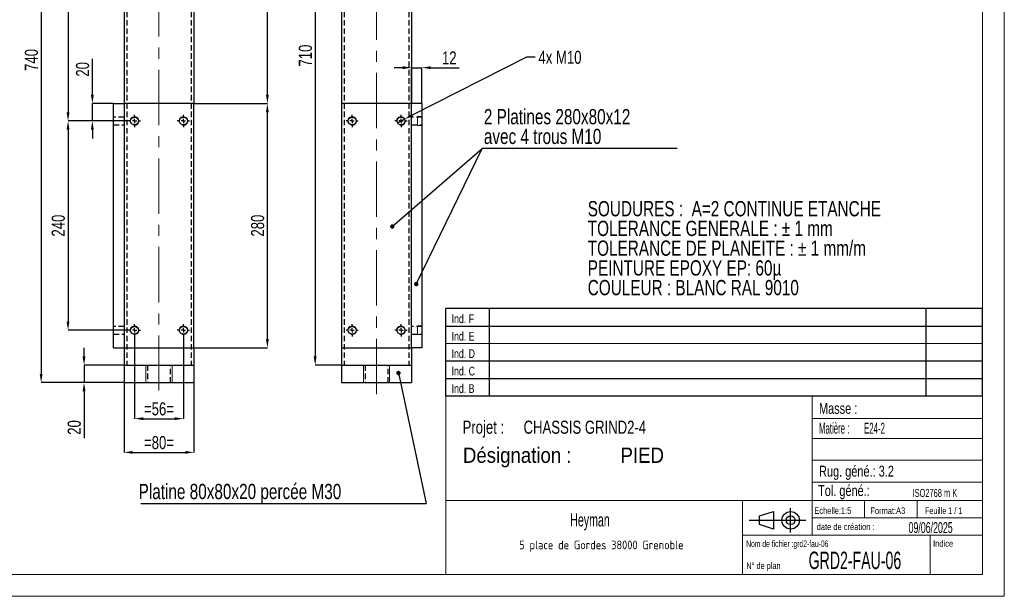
# Model space of a CAD drawing. Header units: millimetres. Extents: x 5 to 415, y 5 to 292.
# Tile 2 of 3: x 189 to 415, y 5 to 137. Entities that reach past the tile are written whole.
import ezdxf

# ---------------------------------------------------------------- set-up
doc = ezdxf.new("R2010")
doc.units = ezdxf.units.MM
doc.header["$PDSIZE"] = -1
doc.linetypes.add('CENTERX2', pattern=[20.32, 12.7, -2.54, 2.54, -2.54])
doc.linetypes.add('HIDDEN', pattern=[1.905, 1.27, -0.635])
for name, color, linetype in [('COTES', 1, 'Continuous'), ('NOTES', 6, 'Continuous'), ('TRAIT-FINS', 9, 'Continuous'), ('TRAIT-MIXTES', 3, 'CENTERX2'), ('TRAIT-TIRET', 2, 'HIDDEN')]:
    doc.layers.add(name, color=color, linetype=linetype)
doc.layers.add('TRAIT-FORT', color=4, linetype='Continuous', lineweight=25)
doc.styles.add('SLDTEXTSTYLE0', font='TXT', dxfattribs={"width": 0.75})
doc.styles.add('SLDTEXTSTYLE1', font='TXT', dxfattribs={"width": 0.910783})
doc.styles.add('SLDTEXTSTYLE2', font='TXT', dxfattribs={"width": 0.000565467})
doc.styles.add('SLDTEXTSTYLE3', font='TXT', dxfattribs={"width": 0.605})
doc.styles.add('SLDTEXTSTYLE4', font='TXT', dxfattribs={"width": 0.617423})
doc.styles.add('SLDTEXTSTYLE5', font='TXT', dxfattribs={"width": 0.7})
doc.styles.add('SLDTEXTSTYLE6', font='TXT', dxfattribs={"width": 0.535475})
doc.styles.add('SLDTEXTSTYLE7', font='ISOCP3', dxfattribs={"width": 0.96})
doc.styles.add('SLDTEXTSTYLE8', font='TXT', dxfattribs={"width": 0.692308})
doc.dimstyles.new('SLDDIMSTYLE0', dxfattribs={"dimtxt": 3, "dimasz": 2, "dimexe": 0, "dimexo": 0.0625, "dimgap": 0.75, "dimtad": 0, "dimtih": 1, "dimtoh": 1, "dimlfac": 5, "dimrnd": 1e-09, "dimzin": 12, "dimdsep": 46, "dimtxsty": 'SLDTEXTSTYLE0', "dimblk1": 'NONE', "dimsah": 1, "dimcen": 0, "dimadec": 0, "dimazin": 3, "dimtfac": 1, "dimtmove": 0, "dimatfit": 3, "dimldrblk": 'NONE', "dimfxl": 1, "dimfrac": 2, "dimtolj": 1, "dimtzin": 12, "dimarcsym": 0})
doc.dimstyles.new('SLDDIMSTYLE1', dxfattribs={"dimtxt": 3, "dimasz": 2, "dimexe": 0, "dimexo": 0.0625, "dimgap": 0.75, "dimtad": 1, "dimlfac": 5, "dimrnd": 1e-09, "dimzin": 12, "dimdsep": 46, "dimtxsty": 'SLDTEXTSTYLE0', "dimsah": 1, "dimcen": 0.09, "dimadec": 0, "dimazin": 3, "dimtfac": 1, "dimtofl": 0, "dimtmove": 0, "dimatfit": 3, "dimfxl": 1, "dimfrac": 2, "dimtolj": 1, "dimtzin": 12, "dimarcsym": 0})
doc.dimstyles.new('SLDDIMSTYLE2', dxfattribs={"dimtxt": 3, "dimasz": 2, "dimexe": 0, "dimexo": 0.0625, "dimgap": 0.75, "dimtad": 1, "dimlfac": 5, "dimrnd": 1e-09, "dimzin": 12, "dimdsep": 46, "dimtxsty": 'SLDTEXTSTYLE0', "dimsah": 1, "dimcen": 0.09, "dimadec": 0, "dimazin": 3, "dimtfac": 1, "dimtmove": 0, "dimatfit": 0, "dimfxl": 1, "dimfrac": 2, "dimtolj": 1, "dimtzin": 12, "dimarcsym": 0})
doc.dimstyles.new('SLDDIMSTYLE3', dxfattribs={"dimtxt": 0.18, "dimasz": 1, "dimexe": 0, "dimexo": 0.0625, "dimgap": 0, "dimtad": 0, "dimtih": 1, "dimtoh": 1, "dimdec": 0, "dimrnd": 1e-09, "dimzin": 0, "dimdsep": 46, "dimtxsty": 'Standard', "dimblk1": 'DOT', "dimblk2": 'DOT', "dimsah": 1, "dimcen": 0.09, "dimadec": 0, "dimazin": 0, "dimtfac": 1, "dimtdec": 0, "dimtofl": 0, "dimtmove": 0, "dimatfit": 3, "dimldrblk": 'DOT', "dimfxl": 1, "dimfrac": 2, "dimtolj": 1, "dimtzin": 0, "dimarcsym": 0})

# ---------------------------------------------------------------- blocks, each defined once
blk = doc.blocks.new('TAB MODIFS')
for p, q in [((123, 20), (0, 20)), ((0, 0), (0, 20)), ((10, 20), (10, 0)), ((110, 20), (110, 0)), ((123, 0), (123, 20)), ((0, 16), (123, 16)), ((0, 8), (123, 8)), ((0, 4), (123, 4)), ((0, 0), (123, 0))]:
    blk.add_line(p, q)
at = {"color": 7, "linetype": 'Continuous', "lineweight": 18}
blk.add_line((0, 12), (123, 12), dxfattribs=at)
at = {"color": 7}
for tag in ['AUTOATTR0', 'AUTOATTR1', 'AUTOATTR2', 'AUTOATTR3', 'AUTOATTR4', 'AUTOATTR5', 'AUTOATTR6', 'AUTOATTR7', 'AUTOATTR8', 'AUTOATTR9']:
    blk.add_attdef(tag, (0, 0), '', height=1, dxfattribs=at)
at = {"layer": 'NOTES', "color": 211, "char_height": 2, "attachment_point": 1, "style": 'SLDTEXTSTYLE0'}
for s, insert in [('Ind. F', (1.36, 18.66)), ('Ind. E', (1.36, 14.66)), ('Ind. D', (1.36, 10.66)), ('Ind. C', (1.36, 6.66)), ('Ind. B', (1.36, 2.66))]:
    blk.add_mtext(s, dxfattribs=dict(at, insert=insert))
blk = doc.blocks.new('Bloc2')
for p, q in [((2.32, 3.8), (5.55, 4.8)), ((5.55, 4.8), (5.55, 0.8)), ((9.48, 0), (9.48, 5.6)), ((0, 2.8), (12.98, 2.8)), ((2.32, 1.8), (2.32, 3.8)), ((5.55, 0.8), (2.32, 1.8))]:
    blk.add_line(p, q)
for radius in [2, 1]:
    blk.add_circle((9.48, 2.8), radius)
blk = doc.blocks.new('SW_NOTE_0')
at = {"layer": 'NOTES', "color": 0, "char_height": 3.5, "attachment_point": 1, "style": 'SLDTEXTSTYLE0'}
for s, insert in [('SOUDURES :  A=2 CONTINUE ETANCHE', (0, 4.51)), ('TOLERANCE GENERALE : ± 1 mm', (0, -0.01)), ('TOLERANCE DE PLANEITE : ± 1 mm/m', (0, -4.54)), ('PEINTURE EPOXY EP: 60µ', (0, -9.07)), ('COULEUR : BLANC RAL 9010', (0, -13.59))]:
    blk.add_mtext(s, dxfattribs=dict(at, insert=insert))
blk = doc.blocks.new('SW_NOTE_1')
at = {"layer": 'NOTES', "color": 0, "char_height": 3.5, "attachment_point": 1, "style": 'SLDTEXTSTYLE1'}
for s, insert in [('Désignation :', (0, 4.51)), ('PIED', (36.12, 4.51))]:
    blk.add_mtext(s, dxfattribs=dict(at, insert=insert))
blk = doc.blocks.new('SW_NOTE_2')
at = {"layer": 'NOTES', "color": 0, "char_height": 3, "attachment_point": 1, "style": 'SLDTEXTSTYLE0'}
for s, insert in [('Projet :', (0, 3.87)), ('CHASSIS GRIND2-4', (13.98, 3.87))]:
    blk.add_mtext(s, dxfattribs=dict(at, insert=insert))
blk = doc.blocks.new('SW_NOTE_3')
at = {"layer": 'NOTES', "color": 0, "char_height": 2.5, "attachment_point": 1, "style": 'SLDTEXTSTYLE6'}
for s, insert in [('Matière :', (0, 3.22)), ('E24-2', (10.33, 3.22))]:
    blk.add_mtext(s, dxfattribs=dict(at, insert=insert))
blk = doc.blocks.new('SW_NOTE_4')
at = {"layer": 'NOTES', "color": 0, "insert": (20.94, 2.58), "char_height": 2, "attachment_point": 2, "style": 'SLDTEXTSTYLE7'}
blk.add_mtext('5 place de Gordes 38000 Grenoble', dxfattribs=at)
blk = doc.blocks.new('_D_13')
at = {"layer": 'COTES', "color": 0, "lineweight": -2, "transparency": 16777216}
for p, q in [((277.16, 126.23), (275.16, 126.23)), ((279.16, 118.07), (279.16, 126.23)), ((279.16, 126.23), (281.56, 126.23)), ((281.56, 118.07), (281.56, 126.23)), ((283.56, 126.23), (290.06, 126.23))]:
    blk.add_line(p, q, dxfattribs=at)
at = {"layer": 'COTES', "color": 0, "transparency": 16777216}
for points in [[(277.16, 126.57), (277.16, 125.9), (279.16, 126.23)], [(283.56, 126.57), (283.56, 125.9), (281.56, 126.23)]]:
    blk.add_solid(points, dxfattribs=at)
at = {"layer": 'Defpoints', "color": 0, "transparency": 16777216}
for p in [(279.16, 126.23), (279.16, 118.01), (281.56, 118.01)]:
    blk.add_point(p, dxfattribs=at)
at = {"layer": 'COTES', "color": 0, "transparency": 16777216, "insert": (287.81, 129.98), "char_height": 3, "attachment_point": 2, "style": 'SLDTEXTSTYLE0'}
blk.add_mtext('\\A1;12', dxfattribs=at)
blk = doc.blocks.new('_D_14')
at = {"layer": 'COTES', "color": 0, "lineweight": -2, "transparency": 16777216}
for p, q in [((263.1, 200.01), (257.09, 200.01)), ((257.09, 198.01), (257.09, 60.01)), ((263.1, 58.01), (257.09, 58.01))]:
    blk.add_line(p, q, dxfattribs=at)
at = {"layer": 'COTES', "color": 0, "transparency": 16777216}
for points in [[(256.75, 198.01), (257.42, 198.01), (257.09, 200.01)], [(256.75, 60.01), (257.42, 60.01), (257.09, 58.01)]]:
    blk.add_solid(points, dxfattribs=at)
at = {"layer": 'Defpoints', "color": 0, "transparency": 16777216}
for p in [(263.16, 200.01), (257.09, 58.01), (263.16, 58.01)]:
    blk.add_point(p, dxfattribs=at)
at = {"layer": 'COTES', "color": 0, "transparency": 16777216, "insert": (253.34, 129.01), "char_height": 3, "attachment_point": 2, "rotation": 90, "style": 'SLDTEXTSTYLE0'}
blk.add_mtext('\\A1;710', dxfattribs=at)
blk = doc.blocks.new('_D_15')
at = {"layer": 'COTES', "color": 0, "lineweight": -2, "transparency": 16777216}
for p, q in [((305.5, 128.62), (279.34, 115.32)), ((307.5, 128.62), (305.5, 128.62)), ((275.96, 113.6), (277.56, 114.42))]:
    blk.add_line(p, q, dxfattribs=at)
at = {"layer": 'COTES', "color": 0, "transparency": 16777216}
blk.add_solid([(279.19, 115.62), (279.49, 115.03), (277.56, 114.42)], dxfattribs=at)
at = {"layer": 'Defpoints', "color": 0, "transparency": 16777216}
for p in [(275.96, 113.6), (277.56, 114.42)]:
    blk.add_point(p, dxfattribs=at)
at = {"layer": 'COTES', "color": 0, "transparency": 16777216, "insert": (308.25, 130.12), "char_height": 3, "attachment_point": 1, "style": 'SLDTEXTSTYLE0'}
blk.add_mtext('\\A1;4x M10', dxfattribs=at)
blk = doc.blocks.new('_None')
blk = doc.blocks.new('SW_NOTE_9')
at = {"layer": 'NOTES', "color": 0}
blk.add_line((-65.44, 0), (0, 0), dxfattribs=at)
at = {"layer": 'NOTES', "color": 0, "insert": (-65.92, 4.5), "char_height": 3.5, "attachment_point": 1, "style": 'SLDTEXTSTYLE0'}
blk.add_mtext('Platine 80x80x20 percée M30', dxfattribs=at)
blk = doc.blocks.new('_Dot')
at = {"color": 0, "linetype": 'ByBlock', "lineweight": -2}
blk.add_line((-0.5, 0), (-1, 0), dxfattribs=at)
at = {"color": 0, "linetype": 'ByBlock', "const_width": 0.5}
blk.add_lwpolyline([(-0.25, 0, 1), (0.25, 0, 1)], format="xyb", close=True, dxfattribs=at)
blk = doc.blocks.new('SW_NOTE_10')
at = {"layer": 'NOTES', "color": 0}
blk.add_line((44.72, 0), (0, 0), dxfattribs=at)
blk.add_line((44.72, 0), (0, 0), dxfattribs=at)
at = {"layer": 'NOTES', "color": 0, "char_height": 3.5, "attachment_point": 1, "style": 'SLDTEXTSTYLE0'}
for s, insert in [('2 Platines 280x80x12', (0.39, 9.07)), ('avec 4 trous M10', (0.39, 4.55))]:
    blk.add_mtext(s, dxfattribs=dict(at, insert=insert))
blk = doc.blocks.new('SW_CENTERMARKSYMBOL_9')
at = {"layer": 'TRAIT-MIXTES', "color": 0}
for p, q in [((-1, 0), (-1.4, 0)), ((0, 0), (-0.5, 0)), ((0, 1), (0, 1.4)), ((0, 0), (0, 0.5)), ((0, 0), (0, -0.5)), ((0, 0), (0.5, 0)), ((1, 0), (1.4, 0)), ((0, -1), (0, -1.4))]:
    blk.add_line(p, q, dxfattribs=at)
blk = doc.blocks.new('SW_CENTERMARKSYMBOL_10')
at = {"layer": 'TRAIT-MIXTES', "color": 0}
for p, q in [((-1, 0), (-1.4, 0)), ((0, 0), (-0.5, 0)), ((0, 1), (0, 1.4)), ((0, 0), (0, 0.5)), ((0, 0), (0, -0.5)), ((0, 0), (0.5, 0)), ((1, 0), (1.4, 0)), ((0, -1), (0, -1.4))]:
    blk.add_line(p, q, dxfattribs=at)
blk = doc.blocks.new('SW_CENTERMARKSYMBOL_11')
at = {"layer": 'TRAIT-MIXTES', "color": 0}
for p, q in [((-1, 0), (-1.4, 0)), ((0, 0), (-0.5, 0)), ((0, 1), (0, 1.4)), ((0, 0), (0, 0.5)), ((0, 0), (0, -0.5)), ((0, 0), (0.5, 0)), ((1, 0), (1.4, 0)), ((0, -1), (0, -1.4))]:
    blk.add_line(p, q, dxfattribs=at)
blk = doc.blocks.new('SW_CENTERMARKSYMBOL_12')
at = {"layer": 'TRAIT-MIXTES', "color": 0}
for p, q in [((-1, 0), (-1.4, 0)), ((0, 0), (-0.5, 0)), ((0, 1), (0, 1.4)), ((0, 0), (0, 0.5)), ((0, 0), (0, -0.5)), ((0, 0), (0.5, 0)), ((1, 0), (1.4, 0)), ((0, -1), (0, -1.4))]:
    blk.add_line(p, q, dxfattribs=at)
blk = doc.blocks.new('_D_16')
at = {"layer": 'COTES', "color": 0, "lineweight": -2, "transparency": 16777216}
for p, q in [((204.23, 202.01), (194.3, 202.01)), ((194.3, 200.01), (194.3, 56.01)), ((213.23, 54.01), (194.3, 54.01))]:
    blk.add_line(p, q, dxfattribs=at)
at = {"layer": 'COTES', "color": 0, "transparency": 16777216}
for points in [[(193.96, 200.01), (194.63, 200.01), (194.3, 202.01)], [(193.96, 56.01), (194.63, 56.01), (194.3, 54.01)]]:
    blk.add_solid(points, dxfattribs=at)
at = {"layer": 'Defpoints', "color": 0, "transparency": 16777216}
for p in [(204.3, 202.01), (194.3, 54.01), (213.3, 54.01)]:
    blk.add_point(p, dxfattribs=at)
at = {"layer": 'COTES', "color": 0, "transparency": 16777216, "insert": (190.55, 128.01), "char_height": 3, "attachment_point": 2, "rotation": 90, "style": 'SLDTEXTSTYLE0'}
blk.add_mtext('\\A1;740', dxfattribs=at)
blk = doc.blocks.new('_D_17')
at = {"layer": 'COTES', "color": 0, "lineweight": -2, "transparency": 16777216}
for p, q in [((204.12, 60.01), (204.12, 62.01)), ((213.23, 58.01), (204.12, 58.01)), ((204.12, 58.01), (204.12, 54.01)), ((213.23, 54.01), (204.12, 54.01)), ((204.12, 52.01), (204.12, 41.28))]:
    blk.add_line(p, q, dxfattribs=at)
at = {"layer": 'COTES', "color": 0, "transparency": 16777216}
for points in [[(203.79, 60.01), (204.46, 60.01), (204.12, 58.01)], [(203.79, 52.01), (204.46, 52.01), (204.12, 54.01)]]:
    blk.add_solid(points, dxfattribs=at)
at = {"layer": 'Defpoints', "color": 0, "transparency": 16777216}
for p in [(213.3, 58.01), (204.12, 54.01), (213.3, 54.01)]:
    blk.add_point(p, dxfattribs=at)
at = {"layer": 'COTES', "color": 0, "transparency": 16777216, "insert": (200.37, 43.72), "char_height": 3, "attachment_point": 2, "rotation": 90, "style": 'SLDTEXTSTYLE0'}
blk.add_mtext('\\A1;20', dxfattribs=at)
blk = doc.blocks.new('_D_18')
at = {"layer": 'COTES', "color": 0, "lineweight": -2, "transparency": 16777216}
for p, q in [((229.36, 118.01), (246.14, 118.01)), ((246.14, 64.01), (246.14, 116.01)), ((229.36, 62.01), (246.14, 62.01))]:
    blk.add_line(p, q, dxfattribs=at)
at = {"layer": 'COTES', "color": 0, "transparency": 16777216}
for points in [[(245.81, 116.01), (246.47, 116.01), (246.14, 118.01)], [(245.81, 64.01), (246.47, 64.01), (246.14, 62.01)]]:
    blk.add_solid(points, dxfattribs=at)
at = {"layer": 'Defpoints', "color": 0, "transparency": 16777216}
for p in [(229.3, 118.01), (246.14, 118.01), (229.3, 62.01)]:
    blk.add_point(p, dxfattribs=at)
at = {"layer": 'COTES', "color": 0, "transparency": 16777216, "insert": (242.39, 90.01), "char_height": 3, "attachment_point": 2, "rotation": 90, "style": 'SLDTEXTSTYLE0'}
blk.add_mtext('\\A1;280', dxfattribs=at)
blk = doc.blocks.new('_D_19')
at = {"layer": 'COTES', "color": 0, "lineweight": -2, "transparency": 16777216}
for p, q in [((238.36, 202.01), (246.14, 202.01)), ((246.14, 120.01), (246.14, 200.01)), ((229.36, 118.01), (246.14, 118.01))]:
    blk.add_line(p, q, dxfattribs=at)
at = {"layer": 'COTES', "color": 0, "transparency": 16777216}
for points in [[(245.81, 200.01), (246.47, 200.01), (246.14, 202.01)], [(245.81, 120.01), (246.47, 120.01), (246.14, 118.01)]]:
    blk.add_solid(points, dxfattribs=at)
at = {"layer": 'Defpoints', "color": 0, "transparency": 16777216}
for p in [(238.3, 202.01), (246.14, 202.01), (229.3, 118.01)]:
    blk.add_point(p, dxfattribs=at)
at = {"layer": 'COTES', "color": 0, "transparency": 16777216, "insert": (242.39, 160.01), "char_height": 3, "attachment_point": 2, "rotation": 90, "style": 'SLDTEXTSTYLE0'}
blk.add_mtext('\\A1;420', dxfattribs=at)
blk = doc.blocks.new('_D_20')
at = {"layer": 'COTES', "color": 0, "lineweight": -2, "transparency": 16777216}
for p, q in [((215.7, 64.55), (215.7, 45.74)), ((226.9, 64.55), (226.9, 45.74)), ((217.7, 45.74), (224.9, 45.74))]:
    blk.add_line(p, q, dxfattribs=at)
at = {"layer": 'COTES', "color": 0, "transparency": 16777216}
for points in [[(217.7, 46.07), (217.7, 45.41), (215.7, 45.74)], [(224.9, 46.07), (224.9, 45.41), (226.9, 45.74)]]:
    blk.add_solid(points, dxfattribs=at)
at = {"layer": 'Defpoints', "color": 0, "transparency": 16777216}
for p in [(215.7, 64.61), (226.9, 64.61), (226.9, 45.74)]:
    blk.add_point(p, dxfattribs=at)
at = {"layer": 'COTES', "color": 0, "transparency": 16777216, "insert": (221.3, 49.49), "char_height": 3, "attachment_point": 2, "style": 'SLDTEXTSTYLE0'}
blk.add_mtext('\\A1;=56=', dxfattribs=at)
blk = doc.blocks.new('_D_21')
at = {"layer": 'COTES', "color": 0, "lineweight": -2, "transparency": 16777216}
for p, q in [((213.3, 53.95), (213.3, 38.01)), ((229.3, 53.95), (229.3, 38.01)), ((215.3, 38.01), (227.3, 38.01))]:
    blk.add_line(p, q, dxfattribs=at)
at = {"layer": 'COTES', "color": 0, "transparency": 16777216}
for points in [[(215.3, 38.34), (215.3, 37.68), (213.3, 38.01)], [(227.3, 38.34), (227.3, 37.68), (229.3, 38.01)]]:
    blk.add_solid(points, dxfattribs=at)
at = {"layer": 'Defpoints', "color": 0, "transparency": 16777216}
for p in [(213.3, 54.01), (229.3, 54.01), (229.3, 38.01)]:
    blk.add_point(p, dxfattribs=at)
at = {"layer": 'COTES', "color": 0, "transparency": 16777216, "insert": (221.3, 41.76), "char_height": 3, "attachment_point": 2, "style": 'SLDTEXTSTYLE0'}
blk.add_mtext('\\A1;=80=', dxfattribs=at)
blk = doc.blocks.new('_D_23')
at = {"layer": 'COTES', "color": 0, "lineweight": -2, "transparency": 16777216}
for p, q in [((214.23, 114.01), (200.46, 114.01)), ((200.46, 112.01), (200.46, 68.01)), ((214.23, 66.01), (200.46, 66.01))]:
    blk.add_line(p, q, dxfattribs=at)
at = {"layer": 'COTES', "color": 0, "transparency": 16777216}
for points in [[(200.13, 112.01), (200.79, 112.01), (200.46, 114.01)], [(200.13, 68.01), (200.79, 68.01), (200.46, 66.01)]]:
    blk.add_solid(points, dxfattribs=at)
at = {"layer": 'Defpoints', "color": 0, "transparency": 16777216}
for p in [(214.3, 114.01), (200.46, 66.01), (214.3, 66.01)]:
    blk.add_point(p, dxfattribs=at)
at = {"layer": 'COTES', "color": 0, "transparency": 16777216, "insert": (196.71, 90.01), "char_height": 3, "attachment_point": 2, "rotation": 90, "style": 'SLDTEXTSTYLE0'}
blk.add_mtext('\\A1;240', dxfattribs=at)
blk = doc.blocks.new('_D_24')
at = {"layer": 'COTES', "color": 0, "lineweight": -2, "transparency": 16777216}
for p, q in [((204.23, 202.01), (200.46, 202.01)), ((200.46, 200.01), (200.46, 116.01)), ((214.23, 114.01), (200.46, 114.01))]:
    blk.add_line(p, q, dxfattribs=at)
at = {"layer": 'COTES', "color": 0, "transparency": 16777216}
for points in [[(200.13, 200.01), (200.79, 200.01), (200.46, 202.01)], [(200.13, 116.01), (200.79, 116.01), (200.46, 114.01)]]:
    blk.add_solid(points, dxfattribs=at)
at = {"layer": 'Defpoints', "color": 0, "transparency": 16777216}
for p in [(204.3, 202.01), (200.46, 114.01), (214.3, 114.01)]:
    blk.add_point(p, dxfattribs=at)
at = {"layer": 'COTES', "color": 0, "transparency": 16777216, "insert": (196.71, 158.01), "char_height": 3, "attachment_point": 2, "rotation": 90, "style": 'SLDTEXTSTYLE0'}
blk.add_mtext('\\A1;440', dxfattribs=at)
blk = doc.blocks.new('_D_25')
at = {"layer": 'COTES', "color": 0, "lineweight": -2, "transparency": 16777216}
for p, q in [((206.03, 120.01), (206.03, 128.29)), ((210.83, 118.01), (206.03, 118.01)), ((206.03, 114.01), (206.03, 118.01)), ((214.23, 114.01), (206.03, 114.01)), ((206.03, 112.01), (206.03, 110.01))]:
    blk.add_line(p, q, dxfattribs=at)
at = {"layer": 'COTES', "color": 0, "transparency": 16777216}
for points in [[(205.7, 120.01), (206.36, 120.01), (206.03, 118.01)], [(205.7, 112.01), (206.36, 112.01), (206.03, 114.01)]]:
    blk.add_solid(points, dxfattribs=at)
at = {"layer": 'Defpoints', "color": 0, "transparency": 16777216}
for p in [(206.03, 118.01), (210.9, 118.01), (214.3, 114.01)]:
    blk.add_point(p, dxfattribs=at)
at = {"layer": 'COTES', "color": 0, "transparency": 16777216, "insert": (202.28, 125.85), "char_height": 3, "attachment_point": 2, "rotation": 90, "style": 'SLDTEXTSTYLE0'}
blk.add_mtext('\\A1;20', dxfattribs=at)
blk = doc.blocks.new('SW_CENTERMARKSYMBOL_13')
at = {"layer": 'TRAIT-MIXTES', "color": 0}
for p, q in [((-1, 0), (-1.4, 0)), ((0, 0), (-0.5, 0)), ((0, 1), (0, 1.4)), ((0, 0), (0, 0.5)), ((0, 0), (0, -0.5)), ((0, 0), (0.5, 0)), ((1, 0), (1.4, 0)), ((0, -1), (0, -1.4))]:
    blk.add_line(p, q, dxfattribs=at)
blk = doc.blocks.new('SW_CENTERMARKSYMBOL_14')
at = {"layer": 'TRAIT-MIXTES', "color": 0}
for p, q in [((-1, 0), (-1.4, 0)), ((0, 0), (-0.5, 0)), ((0, 1), (0, 1.4)), ((0, 0), (0, 0.5)), ((0, 0), (0, -0.5)), ((0, 0), (0.5, 0)), ((1, 0), (1.4, 0)), ((0, -1), (0, -1.4))]:
    blk.add_line(p, q, dxfattribs=at)
blk = doc.blocks.new('SW_CENTERMARKSYMBOL_15')
at = {"layer": 'TRAIT-MIXTES', "color": 0}
for p, q in [((-1, 0), (-1.4, 0)), ((0, 0), (-0.5, 0)), ((0, 1), (0, 1.4)), ((0, 0), (0, 0.5)), ((0, 0), (0, -0.5)), ((0, 0), (0.5, 0)), ((1, 0), (1.4, 0)), ((0, -1), (0, -1.4))]:
    blk.add_line(p, q, dxfattribs=at)
blk = doc.blocks.new('SW_CENTERMARKSYMBOL_16')
at = {"layer": 'TRAIT-MIXTES', "color": 0}
for p, q in [((-1, 0), (-1.4, 0)), ((0, 0), (-0.5, 0)), ((0, 1), (0, 1.4)), ((0, 0), (0, 0.5)), ((0, 0), (0, -0.5)), ((0, 0), (0.5, 0)), ((1, 0), (1.4, 0)), ((0, -1), (0, -1.4))]:
    blk.add_line(p, q, dxfattribs=at)

msp = doc.modelspace()

# ---------------------------------------------------------------- linework, layer by layer
at = {"lineweight": 18}
for p, q in [((415, 5), (415, 292)), ((410, 287), (410, 10)), ((287, 51), (287, 10)), ((410, 51), (287, 51)), ((371, 51), (371, 19)), ((410, 51), (410, 10)), ((371, 45.7564), (410, 45.7564)), ((371, 41.1784), (410, 41.1784)), ((371, 36.2449), (410, 36.2449)), ((371, 31.1779), (410, 31.1779)), ((287, 27), (410, 27)), ((355, 27), (355, 10)), ((383, 27), (383, 23)), ((395, 27), (395, 23)), ((371, 23), (410, 23)), ((355, 19), (410, 19)), ((398, 19), (398, 10)), ((10, 10), (410, 10)), ((287, 10.0004), (410, 10)), ((5, 5), (415, 5))]:
    msp.add_line(p, q, dxfattribs=at)
at = {"layer": 'TRAIT-FINS', "lineweight": 18}
for p, q in [((281.5585, 115.0087), (280.5585, 115.0087)), ((280.5585, 115.0087), (280.5585, 113.0087)), ((281.5585, 115.0087), (280.5585, 115.0087)), ((280.5585, 115.0087), (280.5585, 113.0087)), ((281.5585, 113.0087), (280.5585, 113.0087)), ((281.5585, 113.0087), (280.5585, 113.0087)), ((281.5585, 115.0087), (281.5585, 113.0087)), ((281.5585, 115.0087), (281.5585, 113.0087)), ((281.5585, 67.0087), (280.5585, 67.0087)), ((280.5585, 67.0087), (280.5585, 65.0087)), ((281.5585, 67.0087), (280.5585, 67.0087)), ((280.5585, 67.0087), (280.5585, 65.0087)), ((281.5585, 65.0087), (280.5585, 65.0087)), ((281.5585, 65.0087), (280.5585, 65.0087)), ((218.2966, 58.0087), (218.2966, 54.0087)), ((224.2966, 58.0087), (224.2966, 54.0087)), ((268.1585, 58.0087), (268.1585, 54.0087)), ((274.1585, 58.0087), (274.1585, 54.0087))]:
    msp.add_line(p, q, dxfattribs=at)
for centre in [(215.6966, 114.0087), (215.6966, 114.0087), (226.8966, 114.0087), (226.8966, 114.0087), (265.5585, 114.0087), (265.5585, 114.0087), (276.7585, 114.0087), (276.7585, 114.0087), (215.6966, 66.0087), (226.8966, 66.0087), (265.5585, 66.0087), (276.7585, 66.0087)]:
    msp.add_arc(centre, 1, 255, 195, dxfattribs=at)
at = {"layer": 'TRAIT-FORT', "lineweight": 25}
for p, q in [((213.2966, 200.0087), (213.2966, 118.0087)), ((229.2966, 200.0087), (229.2966, 118.0087)), ((263.1585, 200.0087), (263.1585, 118.0087)), ((279.1585, 200.0087), (279.1585, 118.0087)), ((210.8966, 62.0087), (210.8966, 118.0087)), ((210.8966, 118.0087), (213.2966, 118.0087)), ((213.2966, 118.0087), (213.2966, 62.0087)), ((229.2966, 118.0087), (213.2966, 118.0087)), ((229.2966, 62.0087), (229.2966, 118.0087)), ((263.1585, 118.0087), (263.1585, 62.0087)), ((279.1585, 118.0087), (263.1585, 118.0087)), ((281.5585, 118.0087), (279.1585, 118.0087)), ((279.1585, 62.0087), (279.1585, 118.0087)), ((281.5585, 118.0087), (281.5585, 62.0087)), ((210.8966, 62.0087), (213.2966, 62.0087)), ((213.2966, 62.0087), (213.2966, 58.0087)), ((213.2966, 62.0087), (229.2966, 62.0087)), ((229.2966, 62.0087), (229.2966, 58.0087)), ((263.1585, 62.0087), (263.1585, 58.0087)), ((263.1585, 62.0087), (279.1585, 62.0087)), ((279.1585, 62.0087), (279.1585, 58.0087)), ((281.5585, 62.0087), (279.1585, 62.0087)), ((213.2966, 58.0087), (213.2966, 54.0087)), ((213.2966, 58.0087), (229.2966, 58.0087)), ((214.4966, 58.0087), (228.0966, 58.0087)), ((229.2966, 58.0087), (229.2966, 54.0087)), ((263.1585, 58.0087), (263.1585, 54.0087)), ((263.1585, 58.0087), (279.1585, 58.0087)), ((264.3585, 58.0087), (277.9585, 58.0087)), ((279.1585, 58.0087), (279.1585, 54.0087)), ((213.2966, 54.0087), (229.2966, 54.0087)), ((263.1585, 54.0087), (279.1585, 54.0087))]:
    msp.add_line(p, q, dxfattribs=at)
for centre in [(215.6966, 114.0087), (226.8966, 114.0087), (265.5585, 114.0087), (276.7585, 114.0087), (215.6966, 66.0087), (226.8966, 66.0087), (265.5585, 66.0087), (276.7585, 66.0087)]:
    msp.add_circle(centre, 0.9, dxfattribs=at)
at = {"layer": 'TRAIT-MIXTES', "lineweight": 18}
for p, q in [((221.2966, 207.0382), (221.2966, 52.2367)), ((271.1585, 51.3671), (271.1585, 205.2988))]:
    msp.add_line(p, q, dxfattribs=at)
at = {"layer": 'TRAIT-TIRET'}
for p, q in [((213.8966, 200.0087), (213.8966, 58.0087)), ((228.6966, 200.0087), (228.6966, 58.0087)), ((263.7585, 200.0087), (263.7585, 58.0087)), ((278.5585, 200.0087), (278.5585, 58.0087)), ((213.2966, 114.9087), (210.8966, 114.9087)), ((210.8966, 113.1087), (213.2966, 113.1087)), ((281.5585, 114.9087), (279.1585, 114.9087)), ((279.1585, 113.1087), (281.5585, 113.1087)), ((213.2966, 66.9087), (210.8966, 66.9087)), ((281.5585, 66.9087), (279.1585, 66.9087)), ((210.8966, 65.1087), (213.2966, 65.1087)), ((279.1585, 65.1087), (281.5585, 65.1087)), ((218.6466, 58.0087), (218.6466, 54.0087)), ((223.9466, 54.0087), (223.9466, 58.0087)), ((268.5085, 58.0087), (268.5085, 54.0087)), ((273.8085, 54.0087), (273.8085, 58.0087))]:
    msp.add_line(p, q, dxfattribs=at)

# ---------------------------------------------------------------- block references
for name, p in [('TAB MODIFS', (286.9936, 50.9899)), ('TAB MODIFS', (286.9936, 50.9899)), ('Bloc2', (356.5599, 19.6343)), ('Bloc2', (356.5599, 19.6343))]:
    msp.add_blockref(name, p)
at = {"layer": 'NOTES'}
for name, p in [('SW_NOTE_10', (295.3491, 107.6782)), ('SW_NOTE_0', (319.5456, 91.1358)), ('SW_NOTE_2', (290.8616, 41.4139)), ('SW_NOTE_3', (372.5332, 41.5767)), ('SW_NOTE_1', (290.9489, 34.6013)), ('SW_NOTE_9', (282.5483, 26.2919)), ('SW_NOTE_4', (301.7385, 15.2133))]:
    msp.add_blockref(name, p, dxfattribs=at)
at = {"layer": 'TRAIT-MIXTES'}
for name, p in [('SW_CENTERMARKSYMBOL_13', (215.6966, 114.0087)), ('SW_CENTERMARKSYMBOL_14', (226.8966, 114.0087)), ('SW_CENTERMARKSYMBOL_12', (265.5585, 114.0087)), ('SW_CENTERMARKSYMBOL_11', (276.7585, 114.0087)), ('SW_CENTERMARKSYMBOL_15', (215.6966, 66.0087)), ('SW_CENTERMARKSYMBOL_16', (226.8966, 66.0087)), ('SW_CENTERMARKSYMBOL_9', (265.5585, 66.0087)), ('SW_CENTERMARKSYMBOL_10', (276.7585, 66.0087))]:
    msp.add_blockref(name, p, dxfattribs=at)

# ---------------------------------------------------------------- texts
at = {"layer": 'NOTES'}
for s, insert, char_height, attachment_point, style in [('Masse :', (372.5332, 49.3459), 2.5, 1, 'SLDTEXTSTYLE0'), ('Traitement :Peinture', (372.093, 40.2178), 2.5, 1, 'SLDTEXTSTYLE2'), ('Rug. géné.: 3.2', (372.5514, 34.9449), 2.5, 1, 'SLDTEXTSTYLE0'), ('Tol. géné.:', (372.3236, 30.4993), 2.5, 1, 'SLDTEXTSTYLE0'), ('ISO2768 m K', (399.0923, 29.6302), 1.847291, 2, 'SLDTEXTSTYLE3'), ('Echelle:1:5', (371.4535, 25.4047), 1.5, 1, 'SLDTEXTSTYLE0'), ('Format:A3', (384.2893, 25.3802), 1.5, 1, 'SLDTEXTSTYLE0'), ('Feuille 1 / 1', (396.8064, 25.384), 1.5, 1, 'SLDTEXTSTYLE8'), ('Heyman', (320.0627, 24.0268), 3, 2, 'SLDTEXTSTYLE3'), ('date de création :', (372.009, 21.6948), 1.5, 1, 'SLDTEXTSTYLE0'), ('09/06/2025', (398.114, 22.0167), 2.5, 2, 'SLDTEXTSTYLE3'), ('Nom de fichier :grd2-fau-06', (355.8524, 17.8154), 1.5, 1, 'SLDTEXTSTYLE4'), ('Indice', (398.6927, 17.8602), 1.5, 1, 'SLDTEXTSTYLE0'), ('GRD2-FAU-06', (380.7717, 15.2488), 4, 2, 'SLDTEXTSTYLE3'), ('N° de plan', (355.8781, 12.765), 1.5, 1, 'SLDTEXTSTYLE5')]:
    msp.add_mtext(s, dxfattribs=dict(at, insert=insert, char_height=char_height, attachment_point=attachment_point, style=style))

# ---------------------------------------------------------------- dimensions: what is measured, and where the dimension line sits
at = {"layer": 'COTES'}
for base, p1, p2, dimstyle, picture, middle in [((194.2966, 54.0087), (204.2966, 202.0087), (213.2966, 54.0087), 'SLDDIMSTYLE1', '_D_16', (194.2966, 128.0087)), ((200.4615, 114.0087), (204.2966, 202.0087), (214.2966, 114.0087), 'SLDDIMSTYLE1', '_D_24', (200.4615, 158.0087)), ((246.1409, 202.0087), (229.2966, 118.0087), (238.2966, 202.0087), 'SLDDIMSTYLE1', '_D_19', (246.1409, 160.0087)), ((257.087, 58.0087), (263.1585, 200.0087), (263.1585, 58.0087), 'SLDDIMSTYLE1', '_D_14', (257.087, 129.0087)), ((206.0293, 118.0087), (214.2966, 114.0087), (210.8966, 118.0087), 'SLDDIMSTYLE2', '_D_25', (206.0293, 125.8541)), ((246.1409, 118.0087), (229.2966, 62.0087), (229.2966, 118.0087), 'SLDDIMSTYLE1', '_D_18', (246.1409, 90.0087)), ((200.4615, 66.0087), (214.2966, 114.0087), (214.2966, 66.0087), 'SLDDIMSTYLE1', '_D_23', (200.4615, 90.0087)), ((204.1219, 54.0087), (213.2966, 58.0087), (213.2966, 54.0087), 'SLDDIMSTYLE2', '_D_17', (204.1219, 43.7167))]:
    dim = msp.add_linear_dim(base=base, p1=p1, p2=p2, angle=90, dimstyle=dimstyle, dxfattribs=at)
    dim.commit()
    dim.dimension.update_dxf_attribs({"geometry": picture, "text_midpoint": middle, "dimtype": 160})
dim = msp.add_linear_dim(base=(279.1585, 126.2348), p1=(281.5585, 118.0087), p2=(279.1585, 118.0087), dimstyle='SLDDIMSTYLE2', dxfattribs=at)
dim.commit()
dim.dimension.update_dxf_attribs({"geometry": '_D_13', "text_midpoint": (287.8085, 126.2348), "dimtype": 160})
dim = msp.add_diameter_dim_2p(p1=(275.9561, 113.601), p2=(277.5608, 114.4164), text='4x M10', dimstyle='SLDDIMSTYLE0', override={"dimpost": '<>'}, dxfattribs=at)
dim.commit()
dim.dimension.update_dxf_attribs({"geometry": '_D_15', "text_midpoint": (314.0652, 128.6161), "dimtype": 163})
for base, p1, p2, picture, middle in [((226.8966, 45.741), (215.6966, 64.6087), (226.8966, 64.6087), '_D_20', (221.2966, 45.741)), ((229.2966, 38.0087), (213.2966, 54.0087), (229.2966, 54.0087), '_D_21', (221.2966, 38.0087))]:
    dim = msp.add_linear_dim(base=base, p1=p1, p2=p2, text='=<>=', dimstyle='SLDDIMSTYLE1', dxfattribs=at)
    dim.commit()
    dim.dimension.update_dxf_attribs({"geometry": picture, "text_midpoint": middle, "dimtype": 160})

# ---------------------------------------------------------------- leaders
at = {"layer": 'NOTES'}
for points in [[(274.7646, 89.8149), (295.3491, 107.6782)], [(280.2574, 76.6003), (295.3491, 107.6782)], [(276.1749, 56.2308), (282.5483, 26.2919)]]:
    msp.add_leader(points, dimstyle='SLDDIMSTYLE3', dxfattribs=at)

doc.saveas('drawing.dxf')
